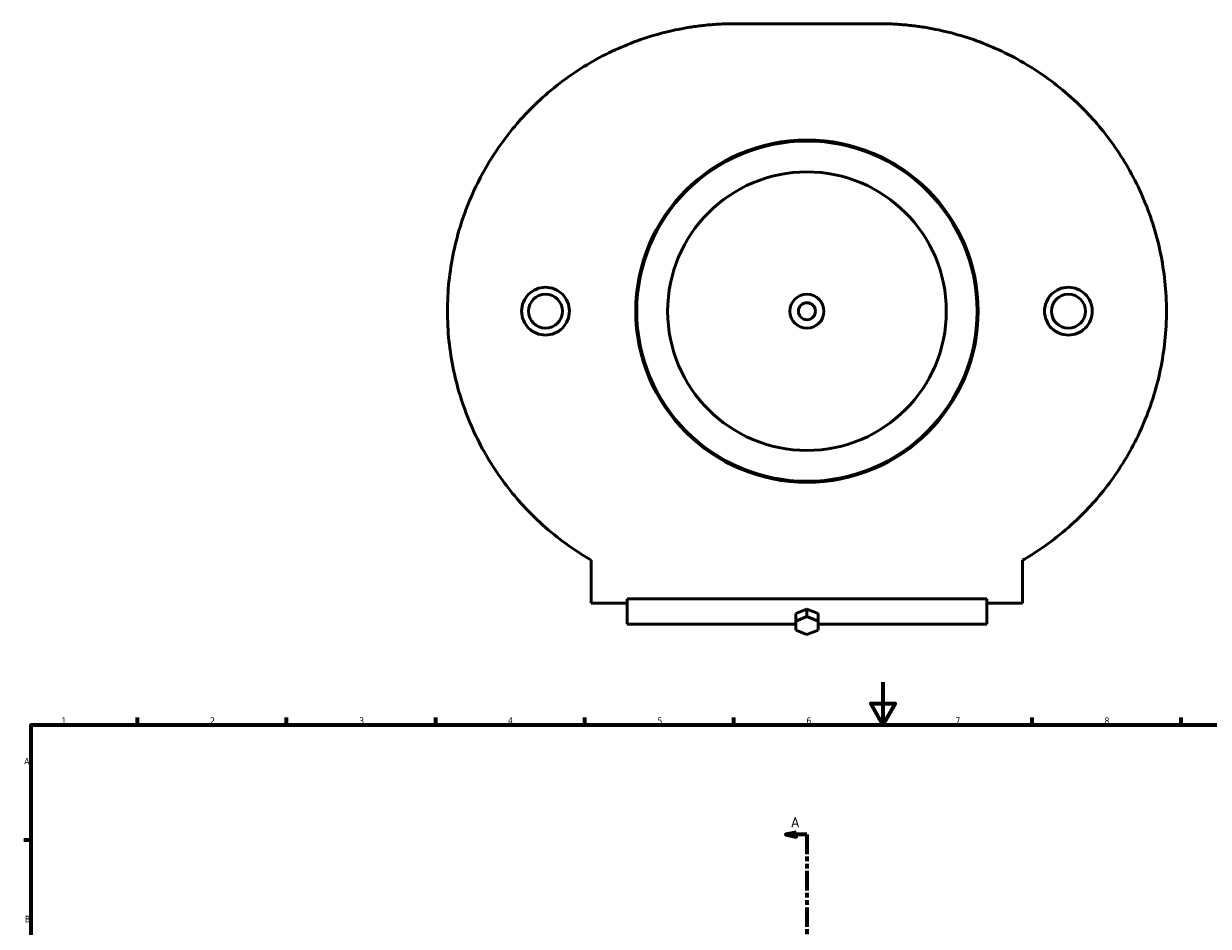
# Model space of a CAD drawing. Header units: millimetres. Extents: x -214 to 1361, y -332 to 904.
# Tile 4 of 6: x 17 to 573, y 479 to 904. Entities that reach past the tile are written whole.
import ezdxf

# ---------------------------------------------------------------- set-up
doc = ezdxf.new("R2010")
doc.units = ezdxf.units.MM
doc.linetypes.add('DOUBLE_DASH_CHAIN', pattern=[1.2403, 0.6614, -0.0827, 0.1654, -0.0827, 0.1654, -0.0827])
for name, color, linetype, lineweight in [('Border (ANSI)', 7, 'Continuous', 70), ('Section Line (ANSI)', 7, 'DOUBLE_DASH_CHAIN', 70), ('Visible (ANSI)', 7, 'Continuous', 50)]:
    doc.layers.add(name, color=color, linetype=linetype, lineweight=lineweight)
doc.styles.add('Label Text (ANSI)', font='tahoma.ttf')
doc.styles.add('Note Text (ANSI)', font='tahoma.ttf')

# ---------------------------------------------------------------- blocks, each defined once
blk = doc.blocks.new('Borders Default Border')
at = {"layer": 'Border (ANSI)'}
for p, q in [((70.08, 574), (70.08, 577.45)), ((140.17, 574), (140.17, 577.45)), ((210.25, 574), (210.25, 577.45)), ((280.33, 574), (280.33, 577.45)), ((350.42, 574), (350.42, 577.45)), ((490.58, 574), (490.58, 577.45)), ((560.67, 574), (560.67, 577.45)), ((20, 519.75), (16.55, 519.75))]:
    blk.add_line(p, q, dxfattribs=at)
at = {"layer": 'Border (ANSI)', "flags": 128}
for points in [[(420.5, 594), (420.5, 574), (414.73, 584), (426.27, 584), (420.5, 574)], [(20, 20), (20, 574), (821, 574), (821, 20), (20, 20)]]:
    blk.add_lwpolyline(points, dxfattribs=at)
at = {"layer": 'Border (ANSI)', "char_height": 3.05, "attachment_point": 7, "style": 'Note Text (ANSI)'}
for s, insert in [('1', (34.35, 574.4)), ('2', (104.2, 574.4)), ('3', (174.26, 574.34)), ('4', (244.23, 574.4)), ('5', (314.48, 574.34)), ('6', (384.49, 574.34)), ('7', (454.6, 574.4)), ('8', (524.63, 574.33)), ('A', (16.78, 555.35)), ('B', (17.15, 481.1))]:
    blk.add_mtext(s, dxfattribs=dict(at, insert=insert))
blk = doc.blocks.new('2dTransSection0')
at = {"layer": 'Section Line (ANSI)', "linetype": 'Continuous'}
for p, q in [((379.76, 523.32), (374.76, 522.32)), ((379.76, 522.32), (374.76, 522.32)), ((374.76, 522.32), (379.76, 521.32)), ((379.76, 521.32), (379.76, 523.32)), ((384.76, 522.32), (379.76, 522.32)), ((384.76, 522.32), (384.76, 513.32)), ((384.76, 43.5), (384.76, 34.5)), ((379.76, 35.5), (374.76, 34.5)), ((379.76, 34.5), (374.76, 34.5)), ((374.76, 34.5), (379.76, 33.5)), ((379.76, 33.5), (379.76, 35.5)), ((384.76, 34.5), (379.76, 34.5))]:
    blk.add_line(p, q, dxfattribs=at)
at = {"layer": 'Section Line (ANSI)', "linetype": 'DOUBLE_DASH_CHAIN', "ltscale": 13.78732}
blk.add_line((384.76, 522.32), (384.76, 34.5), dxfattribs=at)
at = {"layer": 'Section Line (ANSI)', "linetype": 'Continuous', "flags": 128}
for points in [[(379.76, 523.32), (374.76, 522.32), (379.76, 521.32), (379.76, 523.32)], [(379.76, 35.5), (374.76, 34.5), (379.76, 33.5), (379.76, 35.5)]]:
    blk.add_lwpolyline(points, dxfattribs=at)
at = {"layer": 'Section Line (ANSI)'}
for points in [[(379.76, 523.32), (374.76, 522.32), (379.76, 521.32), (379.76, 523.32)], [(379.76, 35.5), (374.76, 34.5), (379.76, 33.5), (379.76, 35.5)]]:
    blk.add_solid(points, dxfattribs=at)
at = {"layer": 'Section Line (ANSI)', "char_height": 4.57, "attachment_point": 7, "style": 'Label Text (ANSI)'}
for insert in [(377.4, 525.82), (377.4, 26.43)]:
    blk.add_mtext('A', dxfattribs=dict(at, insert=insert))

msp = doc.modelspace()

# ---------------------------------------------------------------- linework, layer by layer
at = {"layer": 'Visible (ANSI)'}
for p, q in [((418.545, 903.716), (350.973, 903.716)), ((283.359, 651.407), (283.359, 631.201)), ((486.159, 631.201), (486.159, 651.407)), ((300.259, 631.201), (283.359, 631.201)), ((300.259, 633.287), (469.259, 633.287)), ((300.259, 633.287), (300.259, 631.201)), ((300.259, 631.201), (300.259, 621.354)), ((469.259, 631.201), (469.259, 633.287)), ((469.259, 621.354), (469.259, 631.201)), ((486.159, 631.201), (469.259, 631.201)), ((379.563, 626.287), (384.759, 628.409)), ((379.563, 626.287), (379.563, 622.752)), ((384.759, 624.873), (379.563, 622.752)), ((384.759, 628.409), (384.759, 624.873)), ((384.759, 628.409), (389.955, 626.287)), ((389.955, 622.752), (384.759, 624.873)), ((389.955, 622.752), (389.955, 626.287)), ((300.259, 621.354), (379.563, 621.354)), ((379.563, 622.752), (379.563, 618.509)), ((379.563, 618.509), (384.759, 616.388)), ((384.759, 616.388), (389.955, 618.509)), ((389.955, 618.509), (389.955, 622.752)), ((389.955, 621.354), (469.259, 621.354))]:
    msp.add_line(p, q, dxfattribs=at)
for centre, radius in [((384.759, 768.501), 80.5), ((384.759, 768.501), 80), ((384.759, 768.501), 65.5), ((261.85, 768.501), 8), ((384.759, 768.501), 8), ((507.668, 768.501), 8), ((384.759, 768.501), 4)]:
    msp.add_circle(centre, radius, dxfattribs=at)
for points, knots in [([(215.759, 768.501), (215.759, 777.792), (216.731, 787.171), (220.555, 805.384), (223.404, 814.22), (230.607, 830.759), (234.967, 838.484), (244.637, 852.451), (249.945, 858.695), (262.07, 870.82), (269.405, 876.727), (284.693, 886.709), (292.641, 890.786), (304.559, 895.572), (308.507, 896.939), (316.381, 899.28), (320.304, 900.254), (326.26, 901.453), (328.246, 901.807), (332.281, 902.433), (334.33, 902.704), (338.591, 903.164), (340.794, 903.353), (344.359, 903.559), (345.592, 903.615), (348.18, 903.693), (349.535, 903.716), (350.973, 903.716)], [24.9542914, 24.9542914, 24.9542914, 24.9542914, 27.7415711, 27.7415711, 30.5288508, 30.5288508, 33.3161304, 33.3161304, 36.1034101, 36.1034101, 39.5547033, 39.5547033, 43.0059965, 43.0059965, 44.7316431, 44.7316431, 46.4572897, 46.4572897, 47.320113, 47.320113, 48.1829363, 48.1829363, 49.0457596, 49.0457596, 49.4771712, 49.4771712, 49.9085829, 49.9085829, 49.9085829, 49.9085829]), ([(418.545, 903.716), (419.983, 903.716), (421.339, 903.693), (423.927, 903.615), (425.159, 903.559), (428.725, 903.353), (430.927, 903.164), (435.189, 902.704), (437.238, 902.433), (441.273, 901.807), (443.259, 901.453), (449.214, 900.254), (453.138, 899.28), (461.012, 896.939), (464.96, 895.572), (476.878, 890.786), (484.826, 886.709), (500.114, 876.727), (507.448, 870.82), (519.573, 858.695), (524.882, 852.451), (534.551, 838.484), (538.912, 830.759), (546.115, 814.22), (548.964, 805.384), (552.787, 787.171), (553.759, 777.792), (553.759, 768.501)], [-49.9085829, -49.9085829, -49.9085829, -49.9085829, -49.4771712, -49.4771712, -49.0457596, -49.0457596, -48.1829363, -48.1829363, -47.320113, -47.320113, -46.4572897, -46.4572897, -44.7316431, -44.7316431, -43.0059965, -43.0059965, -39.5547033, -39.5547033, -36.1034101, -36.1034101, -33.3161304, -33.3161304, -30.5288508, -30.5288508, -27.7415711, -27.7415711, -24.9542914, -24.9542914, -24.9542914, -24.9542914]), ([(261.85, 757.246), (260.438, 757.246), (258.933, 757.53), (256.167, 758.682), (254.906, 759.551), (252.917, 761.551), (252.057, 762.816), (250.915, 765.586), (250.635, 767.091), (250.635, 769.912), (250.915, 771.417), (252.057, 774.187), (252.917, 775.452), (254.906, 777.452), (256.167, 778.321), (258.933, 779.473), (260.438, 779.757), (263.262, 779.757), (264.767, 779.473), (267.533, 778.321), (268.795, 777.452), (270.783, 775.452), (271.644, 774.187), (272.785, 771.417), (273.065, 769.912), (273.065, 767.091), (272.785, 765.586), (271.644, 762.816), (270.783, 761.551), (268.795, 759.551), (267.533, 758.682), (264.767, 757.53), (263.262, 757.246), (261.85, 757.246)], [0, 0, 0, 0, 0.4236028, 0.4236028, 0.8472056, 0.8472056, 1.2704588, 1.2704588, 1.693712, 1.693712, 2.1169652, 2.1169652, 2.5402185, 2.5402185, 2.9638212, 2.9638212, 3.387424, 3.387424, 3.8110268, 3.8110268, 4.2346296, 4.2346296, 4.6578828, 4.6578828, 5.081136, 5.081136, 5.5043893, 5.5043893, 5.9276425, 5.9276425, 6.3512453, 6.3512453, 6.7748481, 6.7748481, 6.7748481, 6.7748481]), ([(507.668, 779.757), (509.08, 779.757), (510.586, 779.473), (513.352, 778.321), (514.613, 777.452), (516.601, 775.452), (517.462, 774.187), (518.603, 771.417), (518.884, 769.912), (518.884, 767.091), (518.603, 765.586), (517.462, 762.816), (516.601, 761.551), (514.613, 759.551), (513.352, 758.682), (510.586, 757.53), (509.08, 757.246), (506.256, 757.246), (504.751, 757.53), (501.985, 758.682), (500.724, 759.551), (498.736, 761.551), (497.875, 762.816), (496.734, 765.586), (496.453, 767.091), (496.453, 769.912), (496.734, 771.417), (497.875, 774.187), (498.736, 775.452), (500.724, 777.452), (501.985, 778.321), (504.751, 779.473), (506.256, 779.757), (507.668, 779.757)], [0, 0, 0, 0, 0.4236028, 0.4236028, 0.8472056, 0.8472056, 1.2704588, 1.2704588, 1.693712, 1.693712, 2.1169652, 2.1169652, 2.5402185, 2.5402185, 2.9638212, 2.9638212, 3.387424, 3.387424, 3.8110268, 3.8110268, 4.2346296, 4.2346296, 4.6578828, 4.6578828, 5.081136, 5.081136, 5.5043893, 5.5043893, 5.9276425, 5.9276425, 6.3512453, 6.3512453, 6.7748481, 6.7748481, 6.7748481, 6.7748481]), ([(283.359, 651.407), (281.237, 652.632), (279.132, 653.925), (269.405, 660.276), (262.07, 666.183), (249.945, 678.308), (244.637, 684.552), (234.967, 698.519), (230.607, 706.243), (223.404, 722.783), (220.555, 731.618), (216.731, 749.832), (215.759, 759.211), (215.759, 768.501)], [9.4135196, 9.4135196, 9.4135196, 9.4135196, 10.3538796, 10.3538796, 13.8051728, 13.8051728, 16.5924524, 16.5924524, 19.3797321, 19.3797321, 22.1670118, 22.1670118, 24.9542914, 24.9542914, 24.9542914, 24.9542914]), ([(553.759, 768.501), (553.759, 759.211), (552.787, 749.832), (548.964, 731.618), (546.115, 722.783), (538.912, 706.243), (534.551, 698.519), (524.882, 684.552), (519.573, 678.308), (507.448, 666.183), (500.114, 660.276), (490.387, 653.925), (488.281, 652.632), (486.159, 651.407)], [-24.9542914, -24.9542914, -24.9542914, -24.9542914, -22.1670118, -22.1670118, -19.3797321, -19.3797321, -16.5924524, -16.5924524, -13.8051728, -13.8051728, -10.3538796, -10.3538796, -9.4135196, -9.4135196, -9.4135196, -9.4135196])]:
    msp.add_open_spline(points, degree=3, knots=knots, dxfattribs=at)

# ---------------------------------------------------------------- block references
msp.add_blockref('Borders Default Border', (0, 0))
at = {"layer": 'Section Line (ANSI)'}
msp.add_blockref('2dTransSection0', (0, 0), dxfattribs=at)

doc.saveas('drawing.dxf')
